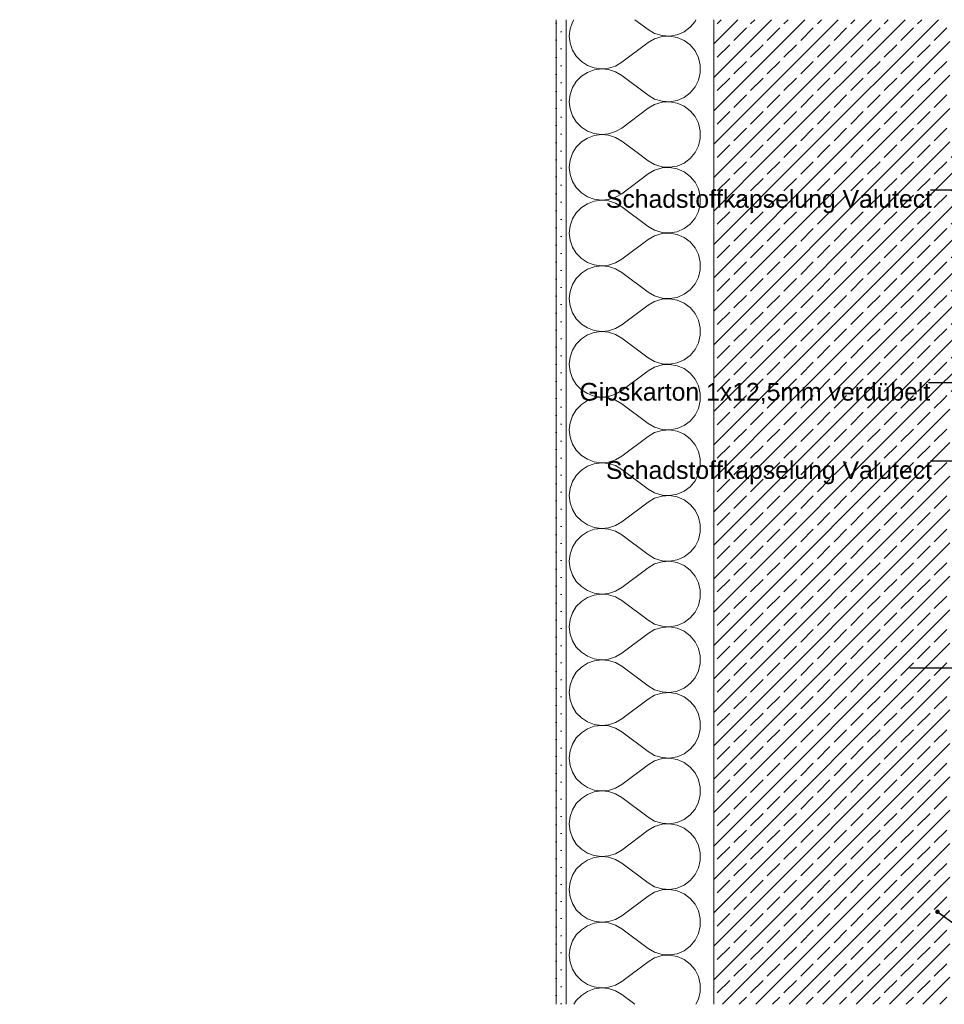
# Model space of a CAD drawing. Header units: metres. Extents: x -0.7 to 35.4, y 5.7 to 9.1.
# Tile 1 of 47: x -0.7 to 0.2, y 5.8 to 6.8. Entities that reach past the tile are written whole.
import ezdxf

# ---------------------------------------------------------------- set-up
doc = ezdxf.new("R2010")
doc.units = ezdxf.units.M
doc.header["$MEASUREMENT"] = 0
for name, color, linetype in [('152 - Bemaßung_ Beschriftung.Ausbau', 7, 'Continuous'), ('603 - Struktur.Bodenplatte_ Decke Roh', 7, 'Continuous'), ('604 - Struktur.Wand Aussen', 7, 'Continuous'), ('Neubau_301 - Elemente.Linie', 7, 'Continuous')]:
    doc.layers.add(name, color=color, linetype=linetype)
doc.styles.add('ERSTELLTER_STIL_1', font='txt')
doc.dimstyles.new('ERSTELLTER_STIL__2', dxfattribs={"dimtxt": 0.02, "dimasz": 0.01064, "dimexe": 0.18, "dimexo": 0.0625, "dimgap": 0, "dimtad": 1, "dimzin": 0, "dimdsep": 46, "dimtxsty": 'ERSTELLTER_STIL_1', "dimblk": 'ARROWHEAD_2', "dimblk1": 'ARROWHEAD_2', "dimblk2": 'ARROWHEAD_2', "dimcen": 0.09, "dimse1": 1, "dimse2": 1, "dimclrd": 7, "dimclre": 7, "dimclrt": 7, "dimazin": 0, "dimtfac": 1, "dimtdec": 4, "dimtmove": 0, "dimatfit": 3, "dimfxl": 1, "dimtolj": 1, "dimtzin": 0, "dimarcsym": 0})
doc.dimstyles.new('ERSTELLTER_STIL__3', dxfattribs={"dimtxt": 0.18, "dimasz": 0.00912, "dimexe": 0.18, "dimexo": 0.0625, "dimgap": 0, "dimtad": 0, "dimtih": 1, "dimtoh": 1, "dimdec": 4, "dimzin": 0, "dimdsep": 46, "dimcen": 0.09, "dimadec": 0, "dimazin": 0, "dimtfac": 1, "dimtdec": 4, "dimtmove": 0, "dimatfit": 3, "dimldrblk": 'ARROWHEAD_11', "dimfxl": 1, "dimtolj": 1, "dimtzin": 0, "dimarcsym": 0})
pattern_1 = [(0, (0, 0), (0, 0.01732051), [0, -0.01]), (0, (0.005, 0.00866), (0, 0.01732051), [0, -0.01])]
pattern_2 = [(45, (0, 0), (-0.01697056, 0.01697056), []), (45, (-0.008485, 0.008485), (-0.01697056, 0.01697056), [0.018, -0.006])]

# ---------------------------------------------------------------- blocks, each defined once
blk = doc.blocks.new('*X1')
at = {"layer": '604 - Struktur.Wand Aussen', "color": 7, "linetype": 'Continuous', "lineweight": 5}
for p, q in [((-0.137, 6.75), (-0.1385, 6.7476)), ((-0.0617, 6.74), (-0.075, 6.75)), ((-0.0138, 6.7483), (-0.013, 6.75)), ((-0.1409, 6.7407), (-0.1417, 6.7333)), ((-0.1385, 6.7476), (-0.1409, 6.7407)), ((-0.0617, 6.74), (-0.055, 6.7361)), ((-0.025, 6.7378), (-0.0188, 6.7424)), ((-0.0188, 6.7424), (-0.0138, 6.7483)), ((-0.1417, 6.7333), (-0.1409, 6.726)), ((-0.055, 6.7306), (-0.0617, 6.7267)), ((-0.055, 6.7361), (-0.0475, 6.7339)), ((-0.0475, 6.7328), (-0.055, 6.7306)), ((-0.0475, 6.7339), (-0.0398, 6.7334)), ((-0.0398, 6.7333), (-0.0475, 6.7328)), ((-0.0398, 6.7334), (-0.0322, 6.7347)), ((-0.0322, 6.732), (-0.0398, 6.7333)), ((-0.0322, 6.7347), (-0.025, 6.7378)), ((-0.025, 6.7289), (-0.0322, 6.732)), ((-0.1409, 6.726), (-0.1385, 6.719)), ((-0.0617, 6.7267), (-0.0883, 6.7067)), ((-0.0188, 6.7243), (-0.025, 6.7289)), ((-0.0138, 6.7183), (-0.0188, 6.7243)), ((-0.1385, 6.719), (-0.1346, 6.7128)), ((-0.1346, 6.7128), (-0.1294, 6.7075)), ((-0.0103, 6.7114), (-0.0138, 6.7183)), ((-0.0086, 6.7039), (-0.0103, 6.7114)), ((-0.1294, 6.7075), (-0.1232, 6.7035)), ((-0.1232, 6.7035), (-0.1163, 6.701)), ((-0.1163, 6.701), (-0.109, 6.7)), ((-0.109, 6.7), (-0.1017, 6.7007)), ((-0.1017, 6.7007), (-0.0947, 6.7029)), ((-0.0947, 6.7029), (-0.0883, 6.7067)), ((-0.0086, 6.6961), (-0.0086, 6.7039)), ((-0.1294, 6.6925), (-0.1346, 6.6872)), ((-0.1232, 6.6965), (-0.1294, 6.6925)), ((-0.1163, 6.699), (-0.1232, 6.6965)), ((-0.109, 6.7), (-0.1163, 6.699)), ((-0.1017, 6.6993), (-0.109, 6.7)), ((-0.0947, 6.6971), (-0.1017, 6.6993)), ((-0.0883, 6.6933), (-0.0947, 6.6971)), ((-0.0617, 6.6733), (-0.0883, 6.6933)), ((-0.0103, 6.6886), (-0.0086, 6.6961)), ((-0.1385, 6.681), (-0.1409, 6.674)), ((-0.1346, 6.6872), (-0.1385, 6.681)), ((-0.0188, 6.6757), (-0.0138, 6.6817)), ((-0.0138, 6.6817), (-0.0103, 6.6886)), ((-0.1409, 6.674), (-0.1417, 6.6667)), ((-0.0617, 6.6733), (-0.055, 6.6694)), ((-0.0322, 6.668), (-0.025, 6.6711)), ((-0.025, 6.6711), (-0.0188, 6.6757)), ((-0.1417, 6.6667), (-0.1409, 6.6593)), ((-0.0617, 6.66), (-0.0883, 6.64)), ((-0.055, 6.6639), (-0.0617, 6.66)), ((-0.055, 6.6694), (-0.0475, 6.6672)), ((-0.0475, 6.6661), (-0.055, 6.6639)), ((-0.0475, 6.6672), (-0.0398, 6.6667)), ((-0.0398, 6.6666), (-0.0475, 6.6661)), ((-0.0398, 6.6667), (-0.0322, 6.668)), ((-0.0322, 6.6653), (-0.0398, 6.6666)), ((-0.025, 6.6622), (-0.0322, 6.6653)), ((-0.0188, 6.6576), (-0.025, 6.6622)), ((-0.1409, 6.6593), (-0.1385, 6.6524)), ((-0.1385, 6.6524), (-0.1346, 6.6461)), ((-0.0138, 6.6517), (-0.0188, 6.6576)), ((-0.0103, 6.6448), (-0.0138, 6.6517)), ((-0.1346, 6.6461), (-0.1294, 6.6409)), ((-0.1294, 6.6409), (-0.1232, 6.6369)), ((-0.0947, 6.6363), (-0.0883, 6.64)), ((-0.0086, 6.6372), (-0.0103, 6.6448)), ((-0.1232, 6.6369), (-0.1163, 6.6343)), ((-0.1163, 6.6324), (-0.1232, 6.6298)), ((-0.1163, 6.6343), (-0.109, 6.6333)), ((-0.109, 6.6333), (-0.1163, 6.6324)), ((-0.109, 6.6333), (-0.1017, 6.634)), ((-0.1017, 6.6327), (-0.109, 6.6333)), ((-0.1017, 6.634), (-0.0947, 6.6363)), ((-0.0947, 6.6304), (-0.1017, 6.6327)), ((-0.0883, 6.6267), (-0.0947, 6.6304)), ((-0.0086, 6.6295), (-0.0086, 6.6372)), ((-0.1346, 6.6205), (-0.138, 6.615)), ((-0.1294, 6.6258), (-0.1346, 6.6205)), ((-0.1232, 6.6298), (-0.1294, 6.6258)), ((-0.0728, 6.615), (-0.0883, 6.6267)), ((-0.0138, 6.615), (-0.0103, 6.6219)), ((-0.0103, 6.6219), (-0.0086, 6.6295))]:
    blk.add_line(p, q, dxfattribs=at)
blk = doc.blocks.new('*X2')
at = {"layer": '604 - Struktur.Wand Aussen', "color": 7, "linetype": 'Continuous', "lineweight": 5}
for p, q in [((-0.1385, 6.6143), (-0.1409, 6.6073)), ((-0.138, 6.615), (-0.1385, 6.6143)), ((-0.0617, 6.6067), (-0.0728, 6.615)), ((-0.0188, 6.6091), (-0.0138, 6.615)), ((-0.0138, 6.615), (-0.0138, 6.615)), ((-0.1409, 6.6073), (-0.1417, 6.6)), ((-0.1417, 6.6), (-0.1409, 6.5927)), ((-0.0617, 6.6067), (-0.055, 6.6028)), ((-0.055, 6.6028), (-0.0475, 6.6005)), ((-0.0475, 6.6005), (-0.0398, 6.6001)), ((-0.0398, 6.6001), (-0.0322, 6.6014)), ((-0.0322, 6.6014), (-0.025, 6.6044)), ((-0.025, 6.6044), (-0.0188, 6.6091)), ((-0.1409, 6.5927), (-0.1385, 6.5857)), ((-0.0617, 6.5933), (-0.0883, 6.5733)), ((-0.055, 6.5972), (-0.0617, 6.5933)), ((-0.0475, 6.5995), (-0.055, 6.5972)), ((-0.0398, 6.5999), (-0.0475, 6.5995)), ((-0.0322, 6.5986), (-0.0398, 6.5999)), ((-0.025, 6.5956), (-0.0322, 6.5986)), ((-0.0188, 6.5909), (-0.025, 6.5956)), ((-0.0138, 6.585), (-0.0188, 6.5909)), ((-0.1385, 6.5857), (-0.1346, 6.5795)), ((-0.0103, 6.5781), (-0.0138, 6.585)), ((-0.1346, 6.5795), (-0.1294, 6.5742)), ((-0.1294, 6.5742), (-0.1232, 6.5702)), ((-0.1232, 6.5702), (-0.1163, 6.5676)), ((-0.0947, 6.5696), (-0.0883, 6.5733)), ((-0.0086, 6.5705), (-0.0103, 6.5781)), ((-0.0086, 6.5628), (-0.0086, 6.5705)), ((-0.1232, 6.5631), (-0.1294, 6.5591)), ((-0.1163, 6.5657), (-0.1232, 6.5631)), ((-0.1163, 6.5676), (-0.109, 6.5667)), ((-0.109, 6.5667), (-0.1163, 6.5657)), ((-0.109, 6.5667), (-0.1017, 6.5673)), ((-0.1017, 6.566), (-0.109, 6.5667)), ((-0.1017, 6.5673), (-0.0947, 6.5696)), ((-0.0947, 6.5637), (-0.1017, 6.566)), ((-0.0883, 6.56), (-0.0947, 6.5637)), ((-0.0617, 6.54), (-0.0883, 6.56)), ((-0.0103, 6.5552), (-0.0086, 6.5628)), ((-0.1346, 6.5539), (-0.1385, 6.5476)), ((-0.1294, 6.5591), (-0.1346, 6.5539)), ((-0.0138, 6.5483), (-0.0103, 6.5552)), ((-0.1409, 6.5407), (-0.1417, 6.5333)), ((-0.1385, 6.5476), (-0.1409, 6.5407)), ((-0.0617, 6.54), (-0.055, 6.5361)), ((-0.025, 6.5378), (-0.0188, 6.5424)), ((-0.0188, 6.5424), (-0.0138, 6.5483)), ((-0.1417, 6.5333), (-0.1409, 6.526)), ((-0.055, 6.5306), (-0.0617, 6.5267)), ((-0.055, 6.5361), (-0.0475, 6.5339)), ((-0.0475, 6.5328), (-0.055, 6.5306)), ((-0.0475, 6.5339), (-0.0398, 6.5334)), ((-0.0398, 6.5333), (-0.0475, 6.5328)), ((-0.0398, 6.5334), (-0.0322, 6.5347)), ((-0.0322, 6.532), (-0.0398, 6.5333)), ((-0.0322, 6.5347), (-0.025, 6.5378)), ((-0.025, 6.5289), (-0.0322, 6.532)), ((-0.1409, 6.526), (-0.1385, 6.519)), ((-0.0617, 6.5267), (-0.0883, 6.5067)), ((-0.0188, 6.5243), (-0.025, 6.5289)), ((-0.0138, 6.5183), (-0.0188, 6.5243)), ((-0.1385, 6.519), (-0.1346, 6.5128)), ((-0.1346, 6.5128), (-0.1294, 6.5075)), ((-0.0103, 6.5114), (-0.0138, 6.5183)), ((-0.0086, 6.5039), (-0.0103, 6.5114)), ((-0.1294, 6.5075), (-0.1232, 6.5035)), ((-0.1232, 6.5035), (-0.1163, 6.501)), ((-0.1163, 6.501), (-0.109, 6.5)), ((-0.109, 6.5), (-0.1017, 6.5007)), ((-0.1017, 6.5007), (-0.0947, 6.5029)), ((-0.0947, 6.5029), (-0.0883, 6.5067)), ((-0.0086, 6.4961), (-0.0086, 6.5039)), ((-0.1294, 6.4925), (-0.1346, 6.4872)), ((-0.1232, 6.4965), (-0.1294, 6.4925)), ((-0.1163, 6.499), (-0.1232, 6.4965)), ((-0.109, 6.5), (-0.1163, 6.499)), ((-0.1017, 6.4993), (-0.109, 6.5)), ((-0.0947, 6.4971), (-0.1017, 6.4993)), ((-0.0883, 6.4933), (-0.0947, 6.4971)), ((-0.0617, 6.4733), (-0.0883, 6.4933)), ((-0.0103, 6.4886), (-0.0086, 6.4961)), ((-0.1385, 6.481), (-0.1409, 6.474)), ((-0.1346, 6.4872), (-0.1385, 6.481)), ((-0.0188, 6.4757), (-0.0138, 6.4817)), ((-0.0138, 6.4817), (-0.0103, 6.4886)), ((-0.1409, 6.474), (-0.1417, 6.4667)), ((-0.0617, 6.4733), (-0.055, 6.4694)), ((-0.0322, 6.468), (-0.025, 6.4711)), ((-0.025, 6.4711), (-0.0188, 6.4757)), ((-0.1417, 6.4667), (-0.1409, 6.4593)), ((-0.0617, 6.46), (-0.0883, 6.44)), ((-0.055, 6.4639), (-0.0617, 6.46)), ((-0.055, 6.4694), (-0.0475, 6.4672)), ((-0.0475, 6.4661), (-0.055, 6.4639)), ((-0.0475, 6.4672), (-0.0398, 6.4667)), ((-0.0398, 6.4666), (-0.0475, 6.4661)), ((-0.0398, 6.4667), (-0.0322, 6.468)), ((-0.0322, 6.4653), (-0.0398, 6.4666)), ((-0.025, 6.4622), (-0.0322, 6.4653)), ((-0.0188, 6.4576), (-0.025, 6.4622)), ((-0.1409, 6.4593), (-0.1385, 6.4524)), ((-0.1385, 6.4524), (-0.1346, 6.4461)), ((-0.0138, 6.4517), (-0.0188, 6.4576)), ((-0.0103, 6.4448), (-0.0138, 6.4517)), ((-0.1346, 6.4461), (-0.1294, 6.4409)), ((-0.1294, 6.4409), (-0.1232, 6.4369)), ((-0.0947, 6.4363), (-0.0883, 6.44)), ((-0.0086, 6.4372), (-0.0103, 6.4448)), ((-0.1232, 6.4369), (-0.1163, 6.4343)), ((-0.1163, 6.4324), (-0.1232, 6.4298)), ((-0.1163, 6.4343), (-0.109, 6.4333)), ((-0.109, 6.4333), (-0.1163, 6.4324)), ((-0.109, 6.4333), (-0.1017, 6.434)), ((-0.1017, 6.4327), (-0.109, 6.4333)), ((-0.1017, 6.434), (-0.0947, 6.4363)), ((-0.0947, 6.4304), (-0.1017, 6.4327)), ((-0.0883, 6.4267), (-0.0947, 6.4304)), ((-0.0086, 6.4295), (-0.0086, 6.4372)), ((-0.1346, 6.4205), (-0.1385, 6.4143)), ((-0.1294, 6.4258), (-0.1346, 6.4205)), ((-0.1232, 6.4298), (-0.1294, 6.4258)), ((-0.0617, 6.4067), (-0.0883, 6.4267)), ((-0.0138, 6.415), (-0.0103, 6.4219)), ((-0.0103, 6.4219), (-0.0086, 6.4295)), ((-0.1385, 6.4143), (-0.1409, 6.4073)), ((-0.0188, 6.4091), (-0.0138, 6.415)), ((-0.1409, 6.4073), (-0.1417, 6.4)), ((-0.1417, 6.4), (-0.1409, 6.3927)), ((-0.0617, 6.4067), (-0.055, 6.4028)), ((-0.055, 6.4028), (-0.0475, 6.4005)), ((-0.0475, 6.4005), (-0.0398, 6.4001)), ((-0.0398, 6.4001), (-0.0322, 6.4014)), ((-0.0322, 6.4014), (-0.025, 6.4044)), ((-0.025, 6.4044), (-0.0188, 6.4091)), ((-0.1409, 6.3927), (-0.1385, 6.3857)), ((-0.0617, 6.3933), (-0.0883, 6.3733)), ((-0.055, 6.3972), (-0.0617, 6.3933)), ((-0.0475, 6.3995), (-0.055, 6.3972)), ((-0.0398, 6.3999), (-0.0475, 6.3995)), ((-0.0322, 6.3986), (-0.0398, 6.3999)), ((-0.025, 6.3956), (-0.0322, 6.3986)), ((-0.0188, 6.3909), (-0.025, 6.3956)), ((-0.0138, 6.385), (-0.0188, 6.3909)), ((-0.1385, 6.3857), (-0.1346, 6.3795)), ((-0.0103, 6.3781), (-0.0138, 6.385)), ((-0.1346, 6.3795), (-0.1294, 6.3742)), ((-0.1294, 6.3742), (-0.1232, 6.3702)), ((-0.1232, 6.3702), (-0.1163, 6.3676)), ((-0.0947, 6.3696), (-0.0883, 6.3733)), ((-0.0086, 6.3705), (-0.0103, 6.3781)), ((-0.0086, 6.3628), (-0.0086, 6.3705)), ((-0.1232, 6.3631), (-0.1294, 6.3591)), ((-0.1163, 6.3657), (-0.1232, 6.3631)), ((-0.1163, 6.3676), (-0.109, 6.3667)), ((-0.109, 6.3667), (-0.1163, 6.3657)), ((-0.109, 6.3667), (-0.1017, 6.3673)), ((-0.1017, 6.366), (-0.109, 6.3667)), ((-0.1017, 6.3673), (-0.0947, 6.3696)), ((-0.0947, 6.3637), (-0.1017, 6.366)), ((-0.0883, 6.36), (-0.0947, 6.3637)), ((-0.0617, 6.34), (-0.0883, 6.36)), ((-0.0103, 6.3552), (-0.0086, 6.3628)), ((-0.1346, 6.3539), (-0.1385, 6.3476)), ((-0.1294, 6.3591), (-0.1346, 6.3539)), ((-0.0138, 6.3483), (-0.0103, 6.3552)), ((-0.1409, 6.3407), (-0.1417, 6.3333)), ((-0.1385, 6.3476), (-0.1409, 6.3407)), ((-0.0617, 6.34), (-0.055, 6.3361)), ((-0.025, 6.3378), (-0.0188, 6.3424)), ((-0.0188, 6.3424), (-0.0138, 6.3483)), ((-0.1417, 6.3333), (-0.1409, 6.326)), ((-0.055, 6.3306), (-0.0617, 6.3267)), ((-0.055, 6.3361), (-0.0475, 6.3339)), ((-0.0475, 6.3328), (-0.055, 6.3306)), ((-0.0475, 6.3339), (-0.0398, 6.3334)), ((-0.0398, 6.3333), (-0.0475, 6.3328)), ((-0.0398, 6.3334), (-0.0322, 6.3347)), ((-0.0322, 6.332), (-0.0398, 6.3333)), ((-0.0322, 6.3347), (-0.025, 6.3378)), ((-0.025, 6.3289), (-0.0322, 6.332)), ((-0.1409, 6.326), (-0.1385, 6.319)), ((-0.0617, 6.3267), (-0.0883, 6.3067)), ((-0.0188, 6.3243), (-0.025, 6.3289)), ((-0.0138, 6.3183), (-0.0188, 6.3243)), ((-0.1385, 6.319), (-0.1346, 6.3128)), ((-0.1346, 6.3128), (-0.1294, 6.3075)), ((-0.0103, 6.3114), (-0.0138, 6.3183)), ((-0.0086, 6.3039), (-0.0103, 6.3114)), ((-0.1294, 6.3075), (-0.1232, 6.3035)), ((-0.1232, 6.3035), (-0.1163, 6.301)), ((-0.1163, 6.301), (-0.109, 6.3)), ((-0.109, 6.3), (-0.1017, 6.3007)), ((-0.1017, 6.3007), (-0.0947, 6.3029)), ((-0.0947, 6.3029), (-0.0883, 6.3067)), ((-0.0086, 6.2961), (-0.0086, 6.3039)), ((-0.1294, 6.2925), (-0.1346, 6.2872)), ((-0.1232, 6.2965), (-0.1294, 6.2925)), ((-0.1163, 6.299), (-0.1232, 6.2965)), ((-0.109, 6.3), (-0.1163, 6.299)), ((-0.1017, 6.2993), (-0.109, 6.3)), ((-0.0947, 6.2971), (-0.1017, 6.2993)), ((-0.0883, 6.2933), (-0.0947, 6.2971)), ((-0.0617, 6.2733), (-0.0883, 6.2933)), ((-0.0103, 6.2886), (-0.0086, 6.2961)), ((-0.1385, 6.281), (-0.1409, 6.274)), ((-0.1346, 6.2872), (-0.1385, 6.281)), ((-0.0188, 6.2757), (-0.0138, 6.2817)), ((-0.0138, 6.2817), (-0.0103, 6.2886)), ((-0.1409, 6.274), (-0.1417, 6.2667)), ((-0.0617, 6.2733), (-0.055, 6.2694)), ((-0.0322, 6.268), (-0.025, 6.2711)), ((-0.025, 6.2711), (-0.0188, 6.2757)), ((-0.1417, 6.2667), (-0.1409, 6.2593)), ((-0.0617, 6.26), (-0.0883, 6.24)), ((-0.055, 6.2639), (-0.0617, 6.26)), ((-0.055, 6.2694), (-0.0475, 6.2672)), ((-0.0475, 6.2661), (-0.055, 6.2639)), ((-0.0475, 6.2672), (-0.0398, 6.2667)), ((-0.0398, 6.2666), (-0.0475, 6.2661)), ((-0.0398, 6.2667), (-0.0322, 6.268)), ((-0.0322, 6.2653), (-0.0398, 6.2666)), ((-0.025, 6.2622), (-0.0322, 6.2653)), ((-0.0188, 6.2576), (-0.025, 6.2622)), ((-0.1409, 6.2593), (-0.1385, 6.2524)), ((-0.1385, 6.2524), (-0.1346, 6.2461)), ((-0.0138, 6.2517), (-0.0188, 6.2576)), ((-0.0103, 6.2448), (-0.0138, 6.2517)), ((-0.1346, 6.2461), (-0.1294, 6.2409)), ((-0.1294, 6.2409), (-0.1232, 6.2369)), ((-0.0947, 6.2363), (-0.0883, 6.24)), ((-0.0086, 6.2372), (-0.0103, 6.2448)), ((-0.1232, 6.2369), (-0.1163, 6.2343)), ((-0.1163, 6.2324), (-0.1232, 6.2298)), ((-0.1163, 6.2343), (-0.109, 6.2333)), ((-0.109, 6.2333), (-0.1163, 6.2324)), ((-0.109, 6.2333), (-0.1017, 6.234)), ((-0.1017, 6.2327), (-0.109, 6.2333)), ((-0.1017, 6.234), (-0.0947, 6.2363)), ((-0.0947, 6.2304), (-0.1017, 6.2327)), ((-0.0883, 6.2267), (-0.0947, 6.2304)), ((-0.0086, 6.2295), (-0.0086, 6.2372)), ((-0.1346, 6.2205), (-0.1385, 6.2143)), ((-0.1294, 6.2258), (-0.1346, 6.2205)), ((-0.1232, 6.2298), (-0.1294, 6.2258)), ((-0.0617, 6.2067), (-0.0883, 6.2267)), ((-0.0138, 6.215), (-0.0103, 6.2219)), ((-0.0103, 6.2219), (-0.0086, 6.2295)), ((-0.1385, 6.2143), (-0.1409, 6.2073)), ((-0.0188, 6.2091), (-0.0138, 6.215)), ((-0.1409, 6.2073), (-0.1417, 6.2)), ((-0.1417, 6.2), (-0.1409, 6.1927)), ((-0.0617, 6.2067), (-0.055, 6.2028)), ((-0.055, 6.2028), (-0.0475, 6.2005)), ((-0.0475, 6.2005), (-0.0398, 6.2001)), ((-0.0398, 6.2001), (-0.0322, 6.2014)), ((-0.0322, 6.2014), (-0.025, 6.2044)), ((-0.025, 6.2044), (-0.0188, 6.2091)), ((-0.1409, 6.1927), (-0.1385, 6.1857)), ((-0.0617, 6.1933), (-0.0883, 6.1733)), ((-0.055, 6.1972), (-0.0617, 6.1933)), ((-0.0475, 6.1995), (-0.055, 6.1972)), ((-0.0398, 6.1999), (-0.0475, 6.1995)), ((-0.0322, 6.1986), (-0.0398, 6.1999)), ((-0.025, 6.1956), (-0.0322, 6.1986)), ((-0.0188, 6.1909), (-0.025, 6.1956)), ((-0.0138, 6.185), (-0.0188, 6.1909)), ((-0.1385, 6.1857), (-0.1346, 6.1795)), ((-0.0103, 6.1781), (-0.0138, 6.185)), ((-0.1346, 6.1795), (-0.1294, 6.1742)), ((-0.1294, 6.1742), (-0.1232, 6.1702)), ((-0.1232, 6.1702), (-0.1163, 6.1676)), ((-0.0947, 6.1696), (-0.0883, 6.1733)), ((-0.0086, 6.1705), (-0.0103, 6.1781)), ((-0.0086, 6.1628), (-0.0086, 6.1705)), ((-0.1232, 6.1631), (-0.1294, 6.1591)), ((-0.1163, 6.1657), (-0.1232, 6.1631)), ((-0.1163, 6.1676), (-0.109, 6.1667)), ((-0.109, 6.1667), (-0.1163, 6.1657)), ((-0.109, 6.1667), (-0.1017, 6.1673)), ((-0.1017, 6.166), (-0.109, 6.1667)), ((-0.1017, 6.1673), (-0.0947, 6.1696)), ((-0.0947, 6.1637), (-0.1017, 6.166)), ((-0.0883, 6.16), (-0.0947, 6.1637)), ((-0.0617, 6.14), (-0.0883, 6.16)), ((-0.0103, 6.1552), (-0.0086, 6.1628)), ((-0.1346, 6.1539), (-0.1385, 6.1476)), ((-0.1294, 6.1591), (-0.1346, 6.1539)), ((-0.0138, 6.1483), (-0.0103, 6.1552)), ((-0.1409, 6.1407), (-0.1417, 6.1333)), ((-0.1385, 6.1476), (-0.1409, 6.1407)), ((-0.0617, 6.14), (-0.055, 6.1361)), ((-0.025, 6.1378), (-0.0188, 6.1424)), ((-0.0188, 6.1424), (-0.0138, 6.1483)), ((-0.1417, 6.1333), (-0.1409, 6.126)), ((-0.055, 6.1306), (-0.0617, 6.1267)), ((-0.055, 6.1361), (-0.0475, 6.1339)), ((-0.0475, 6.1328), (-0.055, 6.1306)), ((-0.0475, 6.1339), (-0.0398, 6.1334)), ((-0.0398, 6.1333), (-0.0475, 6.1328)), ((-0.0398, 6.1334), (-0.0322, 6.1347)), ((-0.0322, 6.132), (-0.0398, 6.1333)), ((-0.0322, 6.1347), (-0.025, 6.1378)), ((-0.025, 6.1289), (-0.0322, 6.132)), ((-0.1409, 6.126), (-0.1385, 6.119)), ((-0.0617, 6.1267), (-0.0883, 6.1067)), ((-0.0188, 6.1243), (-0.025, 6.1289)), ((-0.0138, 6.1183), (-0.0188, 6.1243)), ((-0.1385, 6.119), (-0.1346, 6.1128)), ((-0.1346, 6.1128), (-0.1294, 6.1075)), ((-0.0103, 6.1114), (-0.0138, 6.1183)), ((-0.0086, 6.1039), (-0.0103, 6.1114)), ((-0.1294, 6.1075), (-0.1232, 6.1035)), ((-0.1232, 6.1035), (-0.1163, 6.101)), ((-0.1163, 6.101), (-0.109, 6.1)), ((-0.109, 6.1), (-0.1017, 6.1007)), ((-0.1017, 6.1007), (-0.0947, 6.1029)), ((-0.0947, 6.1029), (-0.0883, 6.1067)), ((-0.0086, 6.0961), (-0.0086, 6.1039)), ((-0.1294, 6.0925), (-0.1346, 6.0872)), ((-0.1232, 6.0965), (-0.1294, 6.0925)), ((-0.1163, 6.099), (-0.1232, 6.0965)), ((-0.109, 6.1), (-0.1163, 6.099)), ((-0.1017, 6.0993), (-0.109, 6.1)), ((-0.0947, 6.0971), (-0.1017, 6.0993)), ((-0.0883, 6.0933), (-0.0947, 6.0971)), ((-0.0617, 6.0733), (-0.0883, 6.0933)), ((-0.0103, 6.0886), (-0.0086, 6.0961)), ((-0.1385, 6.081), (-0.1409, 6.074)), ((-0.1346, 6.0872), (-0.1385, 6.081)), ((-0.0188, 6.0757), (-0.0138, 6.0817)), ((-0.0138, 6.0817), (-0.0103, 6.0886)), ((-0.1409, 6.074), (-0.1417, 6.0667)), ((-0.0617, 6.0733), (-0.055, 6.0694)), ((-0.0322, 6.068), (-0.025, 6.0711)), ((-0.025, 6.0711), (-0.0188, 6.0757)), ((-0.1417, 6.0667), (-0.1409, 6.0593)), ((-0.0617, 6.06), (-0.0883, 6.04)), ((-0.055, 6.0639), (-0.0617, 6.06)), ((-0.055, 6.0694), (-0.0475, 6.0672)), ((-0.0475, 6.0661), (-0.055, 6.0639)), ((-0.0475, 6.0672), (-0.0398, 6.0667)), ((-0.0398, 6.0666), (-0.0475, 6.0661)), ((-0.0398, 6.0667), (-0.0322, 6.068)), ((-0.0322, 6.0653), (-0.0398, 6.0666)), ((-0.025, 6.0622), (-0.0322, 6.0653)), ((-0.0188, 6.0576), (-0.025, 6.0622)), ((-0.1409, 6.0593), (-0.1385, 6.0524)), ((-0.1385, 6.0524), (-0.1346, 6.0461)), ((-0.0138, 6.0517), (-0.0188, 6.0576)), ((-0.0103, 6.0448), (-0.0138, 6.0517)), ((-0.1346, 6.0461), (-0.1294, 6.0409)), ((-0.1294, 6.0409), (-0.1232, 6.0369)), ((-0.0947, 6.0363), (-0.0883, 6.04)), ((-0.0086, 6.0372), (-0.0103, 6.0448)), ((-0.1232, 6.0369), (-0.1163, 6.0343)), ((-0.1163, 6.0324), (-0.1232, 6.0298)), ((-0.1163, 6.0343), (-0.109, 6.0333)), ((-0.109, 6.0333), (-0.1163, 6.0324)), ((-0.109, 6.0333), (-0.1017, 6.034)), ((-0.1017, 6.0327), (-0.109, 6.0333)), ((-0.1017, 6.034), (-0.0947, 6.0363)), ((-0.0947, 6.0304), (-0.1017, 6.0327)), ((-0.0883, 6.0267), (-0.0947, 6.0304)), ((-0.0086, 6.0295), (-0.0086, 6.0372)), ((-0.1346, 6.0205), (-0.1385, 6.0143)), ((-0.1294, 6.0258), (-0.1346, 6.0205)), ((-0.1232, 6.0298), (-0.1294, 6.0258)), ((-0.0617, 6.0067), (-0.0883, 6.0267)), ((-0.0138, 6.015), (-0.0103, 6.0219)), ((-0.0103, 6.0219), (-0.0086, 6.0295)), ((-0.1385, 6.0143), (-0.1409, 6.0073)), ((-0.0188, 6.0091), (-0.0138, 6.015)), ((-0.1409, 6.0073), (-0.1417, 6)), ((-0.1417, 6), (-0.1409, 5.9927)), ((-0.0617, 6.0067), (-0.055, 6.0028)), ((-0.055, 6.0028), (-0.0475, 6.0005)), ((-0.0475, 6.0005), (-0.0398, 6.0001)), ((-0.0398, 6.0001), (-0.0322, 6.0014)), ((-0.0322, 6.0014), (-0.025, 6.0044)), ((-0.025, 6.0044), (-0.0188, 6.0091)), ((-0.1409, 5.9927), (-0.1385, 5.9857)), ((-0.0617, 5.9933), (-0.0883, 5.9733)), ((-0.055, 5.9972), (-0.0617, 5.9933)), ((-0.0475, 5.9995), (-0.055, 5.9972)), ((-0.0398, 5.9999), (-0.0475, 5.9995)), ((-0.0322, 5.9986), (-0.0398, 5.9999)), ((-0.025, 5.9956), (-0.0322, 5.9986)), ((-0.0188, 5.9909), (-0.025, 5.9956)), ((-0.0138, 5.985), (-0.0188, 5.9909)), ((-0.1385, 5.9857), (-0.1346, 5.9795)), ((-0.0103, 5.9781), (-0.0138, 5.985)), ((-0.1346, 5.9795), (-0.1294, 5.9742)), ((-0.1294, 5.9742), (-0.1232, 5.9702)), ((-0.1232, 5.9702), (-0.1163, 5.9676)), ((-0.0947, 5.9696), (-0.0883, 5.9733)), ((-0.0086, 5.9705), (-0.0103, 5.9781)), ((-0.0086, 5.9628), (-0.0086, 5.9705)), ((-0.1232, 5.9631), (-0.1294, 5.9591)), ((-0.1163, 5.9657), (-0.1232, 5.9631)), ((-0.1163, 5.9676), (-0.109, 5.9667)), ((-0.109, 5.9667), (-0.1163, 5.9657)), ((-0.109, 5.9667), (-0.1017, 5.9673)), ((-0.1017, 5.966), (-0.109, 5.9667)), ((-0.1017, 5.9673), (-0.0947, 5.9696)), ((-0.0947, 5.9637), (-0.1017, 5.966)), ((-0.0883, 5.96), (-0.0947, 5.9637)), ((-0.0617, 5.94), (-0.0883, 5.96)), ((-0.0103, 5.9552), (-0.0086, 5.9628)), ((-0.1346, 5.9539), (-0.1385, 5.9476)), ((-0.1294, 5.9591), (-0.1346, 5.9539)), ((-0.0138, 5.9483), (-0.0103, 5.9552)), ((-0.1409, 5.9407), (-0.1417, 5.9333)), ((-0.1385, 5.9476), (-0.1409, 5.9407)), ((-0.0617, 5.94), (-0.055, 5.9361)), ((-0.025, 5.9378), (-0.0188, 5.9424)), ((-0.0188, 5.9424), (-0.0138, 5.9483)), ((-0.1417, 5.9333), (-0.1409, 5.926)), ((-0.055, 5.9306), (-0.0617, 5.9267)), ((-0.055, 5.9361), (-0.0475, 5.9339)), ((-0.0475, 5.9328), (-0.055, 5.9306)), ((-0.0475, 5.9339), (-0.0398, 5.9334)), ((-0.0398, 5.9333), (-0.0475, 5.9328)), ((-0.0398, 5.9334), (-0.0322, 5.9347)), ((-0.0322, 5.932), (-0.0398, 5.9333)), ((-0.0322, 5.9347), (-0.025, 5.9378)), ((-0.025, 5.9289), (-0.0322, 5.932)), ((-0.1409, 5.926), (-0.1385, 5.919)), ((-0.0617, 5.9267), (-0.0883, 5.9067)), ((-0.0188, 5.9243), (-0.025, 5.9289)), ((-0.0138, 5.9183), (-0.0188, 5.9243)), ((-0.1385, 5.919), (-0.1346, 5.9128)), ((-0.1346, 5.9128), (-0.1294, 5.9075)), ((-0.0103, 5.9114), (-0.0138, 5.9183)), ((-0.0086, 5.9039), (-0.0103, 5.9114)), ((-0.1294, 5.9075), (-0.1232, 5.9035)), ((-0.1232, 5.9035), (-0.1163, 5.901)), ((-0.1163, 5.901), (-0.109, 5.9)), ((-0.109, 5.9), (-0.1017, 5.9007)), ((-0.1017, 5.9007), (-0.0947, 5.9029)), ((-0.0947, 5.9029), (-0.0883, 5.9067)), ((-0.0086, 5.8961), (-0.0086, 5.9039)), ((-0.1294, 5.8925), (-0.1346, 5.8872)), ((-0.1232, 5.8965), (-0.1294, 5.8925)), ((-0.1163, 5.899), (-0.1232, 5.8965)), ((-0.109, 5.9), (-0.1163, 5.899)), ((-0.1017, 5.8993), (-0.109, 5.9)), ((-0.0947, 5.8971), (-0.1017, 5.8993)), ((-0.0883, 5.8933), (-0.0947, 5.8971)), ((-0.0617, 5.8733), (-0.0883, 5.8933)), ((-0.0103, 5.8886), (-0.0086, 5.8961)), ((-0.1385, 5.881), (-0.1409, 5.874)), ((-0.1346, 5.8872), (-0.1385, 5.881)), ((-0.0188, 5.8757), (-0.0138, 5.8817)), ((-0.0138, 5.8817), (-0.0103, 5.8886)), ((-0.1409, 5.874), (-0.1417, 5.8667)), ((-0.0617, 5.8733), (-0.055, 5.8694)), ((-0.0322, 5.868), (-0.025, 5.8711)), ((-0.025, 5.8711), (-0.0188, 5.8757)), ((-0.1417, 5.8667), (-0.1409, 5.8593)), ((-0.0617, 5.86), (-0.0883, 5.84)), ((-0.055, 5.8639), (-0.0617, 5.86)), ((-0.055, 5.8694), (-0.0475, 5.8672)), ((-0.0475, 5.8661), (-0.055, 5.8639)), ((-0.0475, 5.8672), (-0.0398, 5.8667)), ((-0.0398, 5.8666), (-0.0475, 5.8661)), ((-0.0398, 5.8667), (-0.0322, 5.868)), ((-0.0322, 5.8653), (-0.0398, 5.8666)), ((-0.025, 5.8622), (-0.0322, 5.8653)), ((-0.0188, 5.8576), (-0.025, 5.8622)), ((-0.1409, 5.8593), (-0.1385, 5.8524)), ((-0.1385, 5.8524), (-0.1346, 5.8461)), ((-0.0138, 5.8517), (-0.0188, 5.8576)), ((-0.0103, 5.8448), (-0.0138, 5.8517)), ((-0.1346, 5.8461), (-0.1294, 5.8409)), ((-0.1294, 5.8409), (-0.1232, 5.8369)), ((-0.0947, 5.8363), (-0.0883, 5.84)), ((-0.0086, 5.8372), (-0.0103, 5.8448)), ((-0.1232, 5.8369), (-0.1163, 5.8343)), ((-0.1163, 5.8324), (-0.1232, 5.8298)), ((-0.1163, 5.8343), (-0.109, 5.8333)), ((-0.109, 5.8333), (-0.1163, 5.8324)), ((-0.109, 5.8333), (-0.1017, 5.834)), ((-0.1017, 5.8327), (-0.109, 5.8333)), ((-0.1017, 5.834), (-0.0947, 5.8363)), ((-0.0947, 5.8304), (-0.1017, 5.8327)), ((-0.0883, 5.8267), (-0.0947, 5.8304)), ((-0.0086, 5.8295), (-0.0086, 5.8372)), ((-0.1346, 5.8205), (-0.1385, 5.8143)), ((-0.1294, 5.8258), (-0.1346, 5.8205)), ((-0.1232, 5.8298), (-0.1294, 5.8258)), ((-0.0617, 5.8067), (-0.0883, 5.8267)), ((-0.0138, 5.815), (-0.0103, 5.8219)), ((-0.0103, 5.8219), (-0.0086, 5.8295)), ((-0.1385, 5.8143), (-0.1409, 5.8073)), ((-0.0188, 5.8091), (-0.0138, 5.815)), ((-0.1409, 5.8073), (-0.1417, 5.8)), ((-0.1417, 5.8), (-0.1409, 5.7927)), ((-0.0617, 5.8067), (-0.055, 5.8028)), ((-0.055, 5.8028), (-0.0475, 5.8005)), ((-0.0475, 5.8005), (-0.0398, 5.8001)), ((-0.0398, 5.8001), (-0.0322, 5.8014)), ((-0.0322, 5.8014), (-0.025, 5.8044)), ((-0.025, 5.8044), (-0.0188, 5.8091)), ((-0.1409, 5.7927), (-0.1385, 5.7857)), ((-0.0617, 5.7933), (-0.0883, 5.7733)), ((-0.055, 5.7972), (-0.0617, 5.7933)), ((-0.0475, 5.7995), (-0.055, 5.7972)), ((-0.0398, 5.7999), (-0.0475, 5.7995)), ((-0.0322, 5.7986), (-0.0398, 5.7999)), ((-0.025, 5.7956), (-0.0322, 5.7986)), ((-0.0188, 5.7909), (-0.025, 5.7956)), ((-0.0138, 5.785), (-0.0188, 5.7909)), ((-0.1385, 5.7857), (-0.1346, 5.7795)), ((-0.0103, 5.7781), (-0.0138, 5.785)), ((-0.1346, 5.7795), (-0.1294, 5.7742)), ((-0.1294, 5.7742), (-0.1232, 5.7702)), ((-0.1232, 5.7702), (-0.1163, 5.7676)), ((-0.0947, 5.7696), (-0.0883, 5.7733)), ((-0.0086, 5.7705), (-0.0103, 5.7781)), ((-0.0086, 5.7628), (-0.0086, 5.7705)), ((-0.1232, 5.7631), (-0.1294, 5.7591)), ((-0.1163, 5.7657), (-0.1232, 5.7631)), ((-0.1163, 5.7676), (-0.109, 5.7667)), ((-0.109, 5.7667), (-0.1163, 5.7657)), ((-0.109, 5.7667), (-0.1017, 5.7673)), ((-0.1017, 5.766), (-0.109, 5.7667)), ((-0.1017, 5.7673), (-0.0947, 5.7696)), ((-0.0947, 5.7637), (-0.1017, 5.766)), ((-0.0883, 5.76), (-0.0947, 5.7637)), ((-0.075, 5.75), (-0.0883, 5.76)), ((-0.0103, 5.7552), (-0.0086, 5.7628)), ((-0.1346, 5.7539), (-0.137, 5.75)), ((-0.1294, 5.7591), (-0.1346, 5.7539)), ((-0.013, 5.75), (-0.0103, 5.7552))]:
    blk.add_line(p, q, dxfattribs=at)
blk = doc.blocks.new('*D5')
at = {"layer": '152 - Bemaßung_ Beschriftung.Ausbau', "color": 7, "linetype": 'Continuous', "lineweight": 5}
for p, q in [((0.8995, 6.365), (0.8995, 6.3718)), ((0.91, 6.365), (0.889, 6.365)), ((0.9065, 6.361), (0.8925, 6.369)), ((0.8995, 6.0655), (0.8995, 6.365)), ((0.91, 6.0655), (0.889, 6.0655)), ((0.8925, 6.0695), (0.9065, 6.0615)), ((0.8995, 6.0587), (0.8995, 6.0655))]:
    blk.add_line(p, q, dxfattribs=at)
at = {"layer": '152 - Bemaßung_ Beschriftung.Ausbau', "color": 7, "lineweight": 5, "insert": (0.8958, 6.1901), "char_height": 0.02, "attachment_point": 7, "rotation": 90, "style": 'ERSTELLTER_STIL_1'}
blk.add_mtext('\\A1;{\\pql;\\fArial|b0|i0|c0|p38;29\\fArial|b0|i0|c0|p38;\\A1{\\H.66x;\\S95^  ;}}', dxfattribs=at)
blk = doc.blocks.new('ARROWHEAD_2')
at = {"color": 0, "linetype": 'Continuous', "lineweight": 0}
for p, q in [((0, 0), (-1, 0)), ((-0.378, -0.655), (0.378, 0.655))]:
    blk.add_line(p, q, dxfattribs=at)
blk = doc.blocks.new('*D9')
at = {"layer": '152 - Bemaßung_ Beschriftung.Ausbau', "color": 7, "linetype": 'Continuous', "lineweight": 5}
for p, q in [((0.8175, 6.082), (0.8315, 6.074)), ((0.835, 6.078), (0.814, 6.078)), ((0.8245, 6.0655), (0.8245, 6.078)), ((0.835, 6.0655), (0.814, 6.0655)), ((0.8175, 6.0695), (0.8315, 6.0615)), ((0.8245, 6.0587), (0.8245, 6.0655))]:
    blk.add_line(p, q, dxfattribs=at)
at = {"layer": '152 - Bemaßung_ Beschriftung.Ausbau', "color": 7, "lineweight": 5, "insert": (0.8207, 6.0262), "char_height": 0.02, "attachment_point": 7, "rotation": 90, "style": 'ERSTELLTER_STIL_1'}
blk.add_mtext('\\A1;{\\pql;\\fArial|b0|i0|c0|p38;1\\fArial|b0|i0|c0|p38;\\A1{\\H.66x;\\S25^  ;}}', dxfattribs=at)
blk = doc.blocks.new('*D10')
at = {"layer": '152 - Bemaßung_ Beschriftung.Ausbau', "color": 7, "linetype": 'Continuous', "lineweight": 5}
for p, q in [((0.835, 6.105), (0.814, 6.105)), ((0.8175, 6.109), (0.8315, 6.101)), ((0.8245, 6.078), (0.8245, 6.105)), ((0.8175, 6.082), (0.8315, 6.074)), ((0.835, 6.078), (0.814, 6.078))]:
    blk.add_line(p, q, dxfattribs=at)
blk = doc.blocks.new('*D11')
at = {"layer": '152 - Bemaßung_ Beschriftung.Ausbau', "color": 7, "linetype": 'Continuous', "lineweight": 5}
for p, q in [((0.8245, 6.365), (0.8245, 6.3718)), ((0.835, 6.365), (0.814, 6.365)), ((0.8315, 6.361), (0.8175, 6.369)), ((0.8245, 6.105), (0.8245, 6.365)), ((0.835, 6.105), (0.814, 6.105)), ((0.8175, 6.109), (0.8315, 6.101))]:
    blk.add_line(p, q, dxfattribs=at)
at = {"layer": '152 - Bemaßung_ Beschriftung.Ausbau', "color": 7, "lineweight": 5, "char_height": 0.02, "attachment_point": 7, "rotation": 90, "style": 'ERSTELLTER_STIL_1'}
for s, insert in [('\\A1;{\\pql;\\fArial|b0|i0|c0|p38;26}', (0.8205, 6.2324)), ('\\A1;{\\pql;\\fArial|b0|i0|c0|p38;2\\fArial|b0|i0|c0|p38;\\A1{\\H.66x;\\S7^  ;}}', (0.8205, 6.109))]:
    blk.add_mtext(s, dxfattribs=dict(at, insert=insert))
blk = doc.blocks.new('ARROWHEAD_11')
at = {"color": 0, "linetype": 'Continuous', "lineweight": 0}
blk.add_line((0, 0), (-1, 0), dxfattribs=at)
at = {"color": 0, "linetype": 'Continuous', "lineweight": 0, "const_width": 0.25, "flags": 128}
blk.add_lwpolyline([(-0.125, 0, 1), (0.125, 0, 1)], format="xyb", close=True, dxfattribs=at)

msp = doc.modelspace()

# ---------------------------------------------------------------- hatches: boundary and pattern name
at = {"layer": '603 - Struktur.Bodenplatte_ Decke Roh', "linetype": 'Continuous', "lineweight": 5}
h = msp.add_hatch(dxfattribs=at)
h.set_pattern_fill('Beton__Stahlbeton_0007', style=0, pattern_type=2)
h.set_pattern_definition(pattern_2)
h.paths.add_polyline_path([(0.005, 6.365), (0.245, 6.365), (0.39, 6.365), (0.71, 6.365), (1.0995, 6.365), (1.0995, 6.615), (0.005, 6.615)])
at = {"layer": '604 - Struktur.Wand Aussen', "linetype": 'Continuous', "lineweight": 5}
h = msp.add_hatch(dxfattribs=at)
h.set_pattern_fill('Verputz_0007', style=0, pattern_type=2)
h.set_pattern_definition(pattern_1)
h.paths.add_polyline_path([(-0.155, 6.75), (-0.155, 6.615), (-0.145, 6.615), (-0.145, 6.75)])
h = msp.add_hatch(dxfattribs=at)
h.set_pattern_fill('Beton__Stahlbeton_0007', style=0, pattern_type=2)
h.set_pattern_definition(pattern_2)
h.paths.add_polyline_path([(0.005, 6.615), (0.245, 6.615), (0.245, 6.75), (0.005, 6.75)])
h = msp.add_hatch(dxfattribs=at)
h.set_pattern_fill('Verputz_0007', style=0, pattern_type=2)
h.set_pattern_definition(pattern_1)
h.paths.add_polyline_path([(-0.145, 6.615), (-0.155, 6.615), (-0.155, 5.75), (-0.145, 5.75)])
h = msp.add_hatch(dxfattribs=at)
h.set_pattern_fill('Beton__Stahlbeton_0007', style=0, pattern_type=2)
h.set_pattern_definition(pattern_2)
h.paths.add_polyline_path([(0.245, 6.365), (0.005, 6.365), (0.005, 5.75), (0.245, 5.75), (0.245, 6.355)])

# ---------------------------------------------------------------- linework, layer by layer
at = {"layer": '604 - Struktur.Wand Aussen', "color": 7, "linetype": 'Continuous', "lineweight": 5}
for p, q in [((-0.155, 6.75), (-0.155, 6.615)), ((-0.145, 6.75), (-0.145, 6.615)), ((-0.155, 6.615), (-0.155, 5.75)), ((-0.145, 6.615), (-0.145, 5.75))]:
    msp.add_line(p, q, dxfattribs=at)
at = {"layer": '604 - Struktur.Wand Aussen', "color": 7, "linetype": 'Continuous', "lineweight": 13}
msp.add_line((0.005, 6.75), (0.005, 6.615), dxfattribs=at)
at = {"layer": '604 - Struktur.Wand Aussen', "color": 7, "linetype": 'Continuous', "lineweight": 13, "flags": 128}
msp.add_lwpolyline([(0.005, 6.615), (0.005, 6.365), (0.005, 5.75)], dxfattribs=at)
at = {"layer": 'Neubau_301 - Elemente.Linie', "color": 1, "linetype": 'Continuous', "lineweight": 25, "flags": 128}
msp.add_lwpolyline([(0.2664, 6.0915), (0.2041, 6.0915)], dxfattribs=at)

# ---------------------------------------------------------------- block references
at = {"layer": '604 - Struktur.Wand Aussen', "color": 7, "linetype": 'Continuous', "lineweight": 5}
for name in ['*X1', '*X2']:
    msp.add_blockref(name, (0, 0), dxfattribs=at)

# ---------------------------------------------------------------- texts
at = {"layer": '152 - Bemaßung_ Beschriftung.Ausbau', "color": 7, "linetype": 'Continuous', "lineweight": 9, "char_height": 0.018, "attachment_point": 1, "style": 'ERSTELLTER_STIL_1'}
for s, insert in [('\\A1;{\\pql;\\fArial|b0|i0|c0|p38;Schadstoffkapselung\\fArial|b0|i0|c0|p38; \\fArial|b0|i0|c0|p38;Valutect}', (-0.1045, 6.577)), ('\\A1;{\\pql;\\fArial|b0|i0|c0|p38;Gipskarton 1x12,5mm\\fArial|b0|i0|c0|p38; verdübelt}', (-0.1313, 6.3811)), ('\\A1;{\\pql;\\fArial|b0|i0|c0|p38;Schadstoffkapselung\\fArial|b0|i0|c0|p38; \\fArial|b0|i0|c0|p38;Valutect}', (-0.1045, 6.3016))]:
    msp.add_mtext(s, dxfattribs=dict(at, insert=insert))

# ---------------------------------------------------------------- dimensions: what is measured, and where the dimension line sits
at = {"layer": '152 - Bemaßung_ Beschriftung.Ausbau', "color": 7, "linetype": 'Continuous', "lineweight": 5}
for base, p1, p2, picture, middle in [((0.8995, 6.365), (0.7495, 6.0655), (-0.7, 6.365), '*D5', (0.8855, 6.2399)), ((0.8245, 6.365), (0.71, 6.105), (-0.7, 6.365), '*D11', (0.8105, 6.2477)), ((0.8245, 6.105), (-0.195, 6.078), (0.71, 6.105), '*D10', (0.8105, 6.1437)), ((0.8245, 6.078), (0.7495, 6.0655), (-0.195, 6.078), '*D9', (0.8105, 6.0685))]:
    dim = msp.add_linear_dim(base=base, p1=p1, p2=p2, angle=90, dimstyle='ERSTELLTER_STIL__2', dxfattribs=at)
    dim.commit()
    dim.dimension.update_dxf_attribs({"geometry": picture, "text_midpoint": middle, "dimtype": 160, "text_rotation": 90})

# ---------------------------------------------------------------- leaders
at = {"layer": '152 - Bemaßung_ Beschriftung.Ausbau', "color": 7, "linetype": 'Continuous', "lineweight": 9, "annotation_type": 0, "has_hookline": 1}
for points, hookline_direction, text_width in [([(0.3031, 6.618), (0.2665, 6.577), (0.2252, 6.577)], 1, 0.3297), ([(0.3043, 6.3496), (0.2665, 6.3811), (0.2233, 6.3811)], 1, 0.3546), ([(0.3043, 6.3413), (0.2665, 6.3016), (0.2252, 6.3016)], 1, 0.3297), ([(0.2323, 5.844), (0.3077, 5.7899), (0.9557, 5.7899)], 0, 0.2897)]:
    msp.add_leader(points, dimstyle='ERSTELLTER_STIL__3', dxfattribs=dict(at, hookline_direction=hookline_direction, text_width=text_width))

doc.saveas('drawing.dxf')
